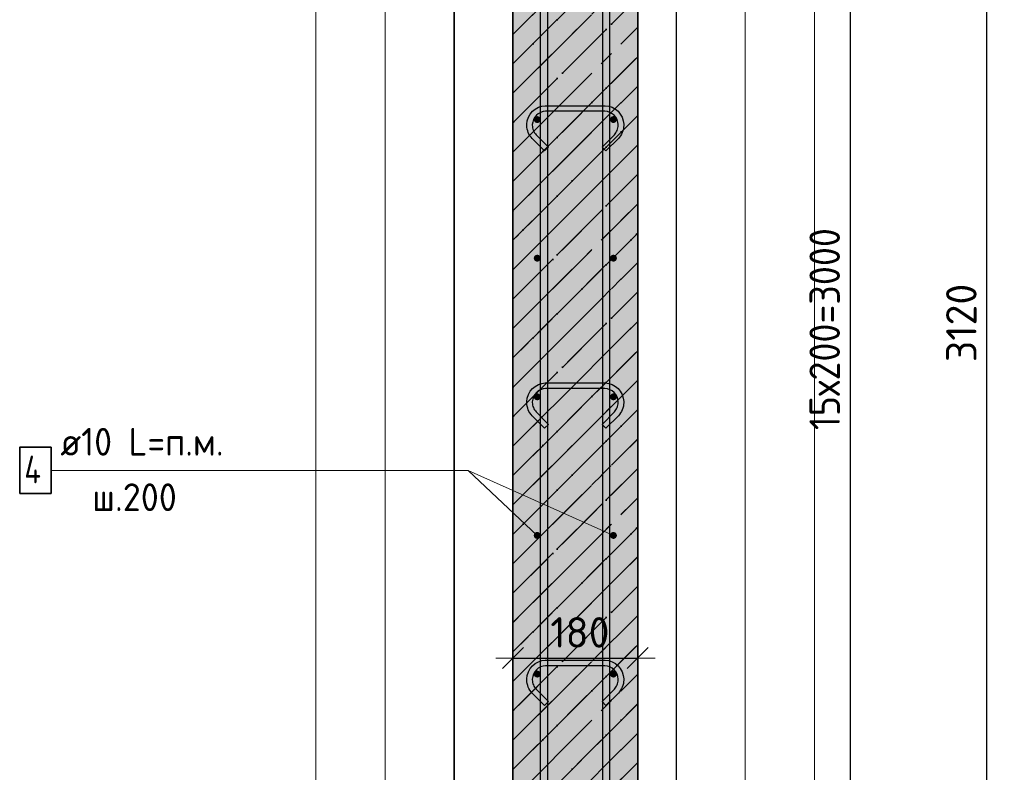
# Model space of a CAD drawing. Header units: millimetres. Extents: x -2995 to 47287, y -2809 to 58122.
# Tile 38 of 143: x 31482 to 32903, y 21753 to 22839. Entities that reach past the tile are written whole.
import ezdxf

# ---------------------------------------------------------------- set-up
doc = ezdxf.new("R2010")
doc.units = ezdxf.units.MM
doc.header["$PDMODE"] = 65
doc.linetypes.add('______11', pattern=[100, 80, -10, 0, -10])
doc.linetypes.add('______5', pattern=[220, 160, -20, 20, -20])
for name, color, linetype, lineweight in [('Standard', 7, 'Continuous', 25), ('Арм.стержн. вертикальными 1', 22, 'Continuous', 35), ('Арм.стержн.горизонт. 1', 180, 'Continuous', 35), ('Размерная линия_ общее', 7, 'Continuous', 13)]:
    doc.layers.add(name, color=color, linetype=linetype, lineweight=lineweight)
doc.layers.add('Арм.стержн.Стяжки', color=7, linetype='Continuous', lineweight=35, true_color=0x501e0f)
doc.styles.add('ISOCPEUR', font='ISOCPEUR')
doc.dimstyles.new('DIMSTYLE_3', dxfattribs={"dimtxt": 44, "dimasz": 50, "dimexe": 0, "dimexo": 0, "dimgap": 22, "dimtad": 2, "dimdec": 0, "dimrnd": 5, "dimzin": 12, "dimdsep": 46, "dimtxsty": 'ISOCPEUR', "dimblk1": 'ALL_ML_STRICH', "dimblk2": 'ALL_ML_STRICH', "dimsah": 1, "dimcen": 0, "dimclrd": 7, "dimclre": 256, "dimclrt": 7, "dimadec": 0, "dimazin": 0, "dimtfac": 1, "dimtdec": 0, "dimtix": 1, "dimtmove": 2, "dimatfit": 3, "dimfxl": 0, "dimtzin": 0, "dimlwd": 0, "dimlwe": -3, "dimarcsym": 0})

# ---------------------------------------------------------------- blocks, each defined once
blk = doc.blocks.new('ALL_ML_STRICH')
at = {"color": 0, "linetype": 'ByBlock', "lineweight": -2}
for p, q in [((-0.3, -0.3), (0.3, 0.3)), ((0, -0.5), (0, 0.5)), ((-1, 0), (0.5, 0))]:
    blk.add_line(p, q, dxfattribs=at)
blk = doc.blocks.new('*D219')
at = {"layer": 'DEFPOINTS', "color": 7, "linetype": 'Continuous', "lineweight": 13, "transparency": 33554687}
for p in [(32470.1, 23954.8), (32498.7, 20834.8), (32878, 20834.8)]:
    blk.add_point(p, dxfattribs=at)
at = {"layer": 'Размерная линия_ общее', "color": 253, "linetype": 'Continuous', "lineweight": -2, "true_color": 0xa0a0a0, "transparency": 33554687}
for p, q in [((32490.1, 23954.8), (32878, 23954.8)), ((32518.7, 20834.8), (32878, 20834.8))]:
    blk.add_line(p, q, dxfattribs=at)
at = {"layer": 'Размерная линия_ общее', "color": 7, "linetype": 'Continuous', "lineweight": -2, "transparency": 33554687}
blk.add_line((32878, 20834.8), (32878, 23954.8), dxfattribs=at)
at = {"layer": 'Размерная линия_ общее', "color": 7, "linetype": 'Continuous', "lineweight": 13, "transparency": 33554687, "xscale": 50, "yscale": 50, "zscale": 50}
for p, rotation in [((32878, 23954.8), 90), ((32878, 20834.8), 270)]:
    blk.add_blockref('ALL_ML_STRICH', p, dxfattribs=dict(at, rotation=rotation))
at = {"layer": 'Размерная линия_ общее', "color": 7, "linetype": 'Continuous', "lineweight": 13, "transparency": 33554687, "insert": (32841, 22401.4), "char_height": 44, "width": 176, "attachment_point": 5, "rotation": 90, "style": 'ISOCPEUR'}
blk.add_mtext('\\A1;{3120}', dxfattribs=at)
blk = doc.blocks.new('*D222')
at = {"layer": 'DEFPOINTS', "color": 7, "linetype": 'Continuous', "lineweight": 13, "transparency": 33554687}
for p in [(32338.9, 23894.8), (32338.9, 20894.8), (32680.8, 20894.8)]:
    blk.add_point(p, dxfattribs=at)
at = {"layer": 'Размерная линия_ общее', "color": 253, "linetype": 'Continuous', "lineweight": -2, "true_color": 0xa0a0a0, "transparency": 33554687}
for p, q in [((32358.9, 23894.8), (32680.8, 23894.8)), ((32358.9, 20894.8), (32680.8, 20894.8))]:
    blk.add_line(p, q, dxfattribs=at)
at = {"layer": 'Размерная линия_ общее', "color": 7, "linetype": 'Continuous', "lineweight": -2, "transparency": 33554687}
blk.add_line((32680.8, 20894.8), (32680.8, 23894.8), dxfattribs=at)
at = {"layer": 'Размерная линия_ общее', "color": 7, "linetype": 'Continuous', "lineweight": 13, "transparency": 33554687, "xscale": 50, "yscale": 50, "zscale": 50}
for p, rotation in [((32680.8, 23894.8), 90), ((32680.8, 20894.8), 270)]:
    blk.add_blockref('ALL_ML_STRICH', p, dxfattribs=dict(at, rotation=rotation))
at = {"layer": 'Размерная линия_ общее', "color": 7, "linetype": 'Continuous', "lineweight": 13, "transparency": 33554687, "insert": (32621.8, 22246.8), "char_height": 44, "width": 2.2, "attachment_point": 1, "rotation": 90, "line_spacing_factor": 0.60241, "style": 'ISOCPEUR'}
blk.add_mtext('\\W0.91;15х200=3000', dxfattribs=at)
blk = doc.blocks.new('*D239')
at = {"layer": 'DEFPOINTS', "color": 7, "linetype": 'Continuous', "lineweight": 13, "transparency": 33554687}
for p in [(32193.9, 21928), (32193.9, 21918), (32373.9, 21926.3)]:
    blk.add_point(p, dxfattribs=at)
at = {"layer": 'Размерная линия_ общее', "color": 253, "linetype": 'Continuous', "lineweight": -2, "true_color": 0xa0a0a0, "transparency": 33554687}
for p, q in [((32193.9, 21918), (32193.9, 21918)), ((32373.9, 21918), (32373.9, 21918))]:
    blk.add_line(p, q, dxfattribs=at)
at = {"layer": 'Размерная линия_ общее', "color": 7, "linetype": 'Continuous', "lineweight": -2, "transparency": 33554687}
blk.add_line((32193.9, 21918), (32373.9, 21918), dxfattribs=at)
at = {"layer": 'Размерная линия_ общее', "color": 7, "linetype": 'Continuous', "lineweight": 13, "transparency": 33554687, "xscale": 50, "yscale": 50, "zscale": 50, "rotation": 180}
blk.add_blockref('ALL_ML_STRICH', (32193.9, 21918), dxfattribs=at)
at = {"layer": 'Размерная линия_ общее', "color": 7, "linetype": 'Continuous', "lineweight": 13, "transparency": 33554687, "xscale": 50, "yscale": 50, "zscale": 50}
blk.add_blockref('ALL_ML_STRICH', (32373.9, 21918), dxfattribs=at)
at = {"layer": 'Размерная линия_ общее', "color": 7, "linetype": 'Continuous', "lineweight": 13, "transparency": 33554687, "insert": (32290.5, 21955), "char_height": 44, "width": 132, "attachment_point": 5, "style": 'ISOCPEUR'}
blk.add_mtext('\\A1;{180}', dxfattribs=at)

msp = doc.modelspace()

# ---------------------------------------------------------------- hatches: boundary and pattern name
at = {"layer": 'Standard', "linetype": 'Continuous', "lineweight": 35, "transparency": 33554687}
h = msp.add_hatch(dxfattribs=at)
h.set_pattern_fill('__________541', scale=20, angle=135, style=0, pattern_type=2)
h.set_pattern_definition([(225, (0, 0), (42.42641, -42.42641), [80, -10, 0, -10]), (225, (21.213, -21.213), (42.42641, -42.42641), [160, -20, 20, -20])])
h.paths.add_polyline_path([(32373.9, 23954.8), (32193.9, 23954.8), (32193.9, 20834.8), (32373.9, 20834.8)], flags=0)
at = {"layer": 'Standard', "linetype": 'Continuous', "lineweight": 35, "true_color": 0xc7c7c7, "transparency": 33554687}
msp.add_hatch(color=9, dxfattribs=at).paths.add_polyline_path([(32373.9, 23954.8), (32193.9, 23954.8), (32193.9, 20834.8), (32373.9, 20834.8)])
at = {"layer": 'Арм.стержн.горизонт. 1', "linetype": 'Continuous', "lineweight": 50, "transparency": 33554687}
for points in [[(32233.9, 22694.8), (32233.5, 22696.8), (32232.4, 22698.4), (32230.8, 22699.5), (32228.9, 22699.8), (32226.9, 22699.5), (32225.3, 22698.4), (32224.2, 22696.8), (32223.9, 22694.8), (32224.2, 22692.9), (32225.3, 22691.3), (32226.9, 22690.2), (32228.9, 22689.8), (32230.8, 22690.2), (32232.4, 22691.3), (32233.5, 22692.9)], [(32343.9, 22694.8), (32343.5, 22696.8), (32342.4, 22698.4), (32340.8, 22699.5), (32338.9, 22699.8), (32336.9, 22699.5), (32335.3, 22698.4), (32334.2, 22696.8), (32333.9, 22694.8), (32334.2, 22692.9), (32335.3, 22691.3), (32336.9, 22690.2), (32338.9, 22689.8), (32340.8, 22690.2), (32342.4, 22691.3), (32343.5, 22692.9)], [(32233.9, 22494.8), (32233.5, 22496.8), (32232.4, 22498.4), (32230.8, 22499.5), (32228.9, 22499.8), (32226.9, 22499.5), (32225.3, 22498.4), (32224.2, 22496.8), (32223.9, 22494.8), (32224.2, 22492.9), (32225.3, 22491.3), (32226.9, 22490.2), (32228.9, 22489.8), (32230.8, 22490.2), (32232.4, 22491.3), (32233.5, 22492.9)], [(32343.9, 22494.8), (32343.5, 22496.8), (32342.4, 22498.4), (32340.8, 22499.5), (32338.9, 22499.8), (32336.9, 22499.5), (32335.3, 22498.4), (32334.2, 22496.8), (32333.9, 22494.8), (32334.2, 22492.9), (32335.3, 22491.3), (32336.9, 22490.2), (32338.9, 22489.8), (32340.8, 22490.2), (32342.4, 22491.3), (32343.5, 22492.9)], [(32233.9, 22294.8), (32233.5, 22296.8), (32232.4, 22298.4), (32230.8, 22299.5), (32228.9, 22299.8), (32226.9, 22299.5), (32225.3, 22298.4), (32224.2, 22296.8), (32223.9, 22294.8), (32224.2, 22292.9), (32225.3, 22291.3), (32226.9, 22290.2), (32228.9, 22289.8), (32230.8, 22290.2), (32232.4, 22291.3), (32233.5, 22292.9)], [(32343.9, 22294.8), (32343.5, 22296.8), (32342.4, 22298.4), (32340.8, 22299.5), (32338.9, 22299.8), (32336.9, 22299.5), (32335.3, 22298.4), (32334.2, 22296.8), (32333.9, 22294.8), (32334.2, 22292.9), (32335.3, 22291.3), (32336.9, 22290.2), (32338.9, 22289.8), (32340.8, 22290.2), (32342.4, 22291.3), (32343.5, 22292.9)], [(32233.9, 22094.8), (32233.5, 22096.8), (32232.4, 22098.4), (32230.8, 22099.5), (32228.9, 22099.8), (32226.9, 22099.5), (32225.3, 22098.4), (32224.2, 22096.8), (32223.9, 22094.8), (32224.2, 22092.9), (32225.3, 22091.3), (32226.9, 22090.2), (32228.9, 22089.8), (32230.8, 22090.2), (32232.4, 22091.3), (32233.5, 22092.9)], [(32343.9, 22094.8), (32343.5, 22096.8), (32342.4, 22098.4), (32340.8, 22099.5), (32338.9, 22099.8), (32336.9, 22099.5), (32335.3, 22098.4), (32334.2, 22096.8), (32333.9, 22094.8), (32334.2, 22092.9), (32335.3, 22091.3), (32336.9, 22090.2), (32338.9, 22089.8), (32340.8, 22090.2), (32342.4, 22091.3), (32343.5, 22092.9)], [(32233.9, 21894.8), (32233.5, 21896.8), (32232.4, 21898.4), (32230.8, 21899.5), (32228.9, 21899.8), (32226.9, 21899.5), (32225.3, 21898.4), (32224.2, 21896.8), (32223.9, 21894.8), (32224.2, 21892.9), (32225.3, 21891.3), (32226.9, 21890.2), (32228.9, 21889.8), (32230.8, 21890.2), (32232.4, 21891.3), (32233.5, 21892.9)], [(32343.9, 21894.8), (32343.5, 21896.8), (32342.4, 21898.4), (32340.8, 21899.5), (32338.9, 21899.8), (32336.9, 21899.5), (32335.3, 21898.4), (32334.2, 21896.8), (32333.9, 21894.8), (32334.2, 21892.9), (32335.3, 21891.3), (32336.9, 21890.2), (32338.9, 21889.8), (32340.8, 21890.2), (32342.4, 21891.3), (32343.5, 21892.9)]]:
    msp.add_hatch(color=4, dxfattribs=at).paths.add_polyline_path(points)

# ---------------------------------------------------------------- linework, layer by layer
at = {"layer": 'Standard', "color": 52, "linetype": 'Continuous', "lineweight": 13, "transparency": 33554687}
for p, q in [((32109.2, 25287.2), (32109.2, 20834.8)), ((32109.2, 20834.8), (32109.2, 25287.2)), ((32429.2, 25287.2), (32429.2, 20834.8)), ((32429.2, 25287.2), (32429.2, 20834.8))]:
    msp.add_line(p, q, dxfattribs=at)
at = {"layer": 'Standard', "color": 52, "linetype": 'Continuous', "lineweight": -3, "transparency": 33554687}
for p, q in [((32109.2, 25287.2), (32109.2, 20834.8)), ((32109.2, 20834.8), (32109.2, 25287.2)), ((32429.2, 25287.2), (32429.2, 20834.8)), ((32429.2, 25287.2), (32429.2, 20834.8))]:
    msp.add_line(p, q, dxfattribs=at)
at = {"layer": 'Standard', "color": 7, "linetype": 'Continuous', "lineweight": 35, "transparency": 33554687}
for p, q in [((32193.9, 23954.8), (32193.9, 20834.8)), ((32193.9, 23954.8), (32193.9, 20834.8)), ((32373.9, 20834.8), (32373.9, 23954.8)), ((32373.9, 20834.8), (32373.9, 23954.8))]:
    msp.add_line(p, q, dxfattribs=at)
at = {"layer": 'Standard', "color": 253, "linetype": '______5', "lineweight": 35, "true_color": 0xababab, "transparency": 33554687}
for p, q in [((32193.9, 22817.6), (32373.9, 22997.6)), ((32193.9, 22732.8), (32373.9, 22912.8)), ((32193.9, 22647.9), (32373.9, 22827.9)), ((32193.9, 22563.1), (32373.9, 22743.1)), ((32193.9, 22478.2), (32373.9, 22658.2)), ((32193.9, 22393.4), (32373.9, 22573.4)), ((32193.9, 22308.5), (32373.9, 22488.5)), ((32193.9, 22223.7), (32373.9, 22403.7)), ((32193.9, 22138.8), (32373.9, 22318.8)), ((32193.9, 22053.9), (32373.9, 22233.9)), ((32193.9, 21969.1), (32373.9, 22149.1)), ((32193.9, 21884.2), (32373.9, 22064.2)), ((32193.9, 21799.4), (32373.9, 21979.4)), ((32193.9, 21714.5), (32373.9, 21894.5)), ((32193.9, 21629.7), (32373.9, 21809.7))]:
    msp.add_line(p, q, dxfattribs=at)
at = {"layer": 'Standard', "color": 253, "linetype": '______11', "lineweight": 35, "true_color": 0xababab, "transparency": 33554687}
for p, q in [((32193.9, 22775.2), (32373.9, 22955.2)), ((32193.9, 22690.3), (32373.9, 22870.3)), ((32193.9, 22605.5), (32373.9, 22785.5)), ((32193.9, 22520.6), (32373.9, 22700.6)), ((32193.9, 22435.8), (32373.9, 22615.8)), ((32193.9, 22350.9), (32373.9, 22530.9)), ((32193.9, 22266.1), (32373.9, 22446.1)), ((32193.9, 22181.2), (32373.9, 22361.2)), ((32193.9, 22096.4), (32373.9, 22276.4)), ((32193.9, 22011.5), (32373.9, 22191.5)), ((32193.9, 21926.7), (32373.9, 22106.7)), ((32193.9, 21841.8), (32373.9, 22021.8)), ((32193.9, 21757), (32373.9, 21937)), ((32193.9, 21672.1), (32373.9, 21852.1)), ((32193.9, 21587.3), (32373.9, 21767.3))]:
    msp.add_line(p, q, dxfattribs=at)
at = {"layer": 'Standard', "color": 7, "linetype": 'Continuous', "lineweight": 13, "transparency": 33554687}
msp.add_line((32338.9, 22094.8), (32129.3, 22188.7), dxfattribs=at)
for points in [[(31909.2, 20634.8), (32629.2, 20634.8), (32629.2, 25487.2), (31909.2, 25487.2), (31909.2, 20634.8)], [(32009.2, 20734.8), (32529.2, 20734.8), (32529.2, 25387.2), (32009.2, 25387.2), (32009.2, 20734.8)]]:
    msp.add_lwpolyline(points, dxfattribs=at)
at = {"layer": 'Арм.стержн. вертикальными 1', "color": 4, "linetype": 'Continuous', "lineweight": 25, "transparency": 33554687}
for points in [[(32233.8, 20834.8), (32233.8, 24964.8), (32243.8, 24964.8), (32243.8, 20834.8), (32233.8, 20834.8)], [(32233.8, 20834.8), (32233.8, 24964.8), (32243.8, 24964.8), (32243.8, 20834.8), (32233.8, 20834.8)], [(32323.4, 20834.8), (32323.4, 24964.8), (32333.4, 24964.8), (32333.4, 20834.8), (32323.4, 20834.8)], [(32323.4, 20834.8), (32323.4, 24964.8), (32333.4, 24964.8), (32333.4, 20834.8), (32323.4, 20834.8)]]:
    msp.add_lwpolyline(points, dxfattribs=at)
at = {"layer": 'Арм.стержн.горизонт. 1', "color": 7, "linetype": 'Continuous', "lineweight": 13, "transparency": 33554687}
for p, q in [((31527.3, 22188.7), (32129.3, 22188.7)), ((32129.3, 22188.7), (32228.9, 22094.8))]:
    msp.add_line(p, q, dxfattribs=at)
at = {"layer": 'Арм.стержн.горизонт. 1', "color": 7, "linetype": 'Continuous', "lineweight": 35, "transparency": 33554687}
msp.add_lwpolyline([(31481.9, 22155.4), (31527.3, 22155.4), (31527.3, 22222), (31481.9, 22222), (31481.9, 22155.4)], dxfattribs=at)
at = {"layer": 'Арм.стержн.Стяжки', "color": 40, "linetype": 'Continuous', "lineweight": 25, "transparency": 33554687}
for points in [[(32239.6, 22649.5), (32221.5, 22667.5), (32219.9, 22669.4), (32218.4, 22671.5), (32217, 22673.8), (32215.9, 22676.1), (32215.1, 22678.5), (32214.4, 22681.1), (32214, 22683.7), (32213.8, 22686.2), (32213.8, 22688.2), (32214.5, 22693), (32216.2, 22698.1), (32218.8, 22702.8), (32222, 22706.7), (32225.8, 22709.9), (32230.5, 22712.5), (32235.6, 22714.2), (32240.5, 22714.8), (32327.1, 22714.8), (32332, 22714.2), (32337.1, 22712.5), (32341.8, 22709.9), (32345.6, 22706.7), (32348.8, 22702.8), (32351.4, 22698.1), (32353.1, 22693), (32353.8, 22688.2), (32353.8, 22686.2), (32353.6, 22683.7), (32353.2, 22681.1), (32352.6, 22678.5), (32351.7, 22676.1), (32350.6, 22673.8), (32349.3, 22671.5), (32347.7, 22669.4), (32346.1, 22667.5), (32328, 22649.5), (32322.4, 22655.1), (32340.2, 22673), (32341.5, 22674.4), (32342.5, 22675.9), (32343.5, 22677.5), (32344.3, 22679.2), (32344.9, 22680.9), (32345.4, 22682.7), (32345.7, 22684.6), (32345.8, 22686.5), (32345.8, 22687.6), (32345.3, 22691.2), (32344.1, 22694.9), (32342.2, 22698.2), (32339.9, 22701), (32337.2, 22703.3), (32333.9, 22705.1), (32330.2, 22706.3), (32326.6, 22706.8), (32241, 22706.8), (32237.4, 22706.3), (32233.8, 22705.1), (32230.4, 22703.3), (32227.7, 22701), (32225.4, 22698.2), (32223.5, 22694.9), (32222.3, 22691.2), (32221.8, 22687.6), (32221.8, 22686.5), (32221.9, 22684.6), (32222.2, 22682.7), (32222.7, 22680.9), (32223.3, 22679.2), (32224.1, 22677.5), (32225.1, 22675.9), (32226.2, 22674.4), (32227.4, 22673), (32245.3, 22655.1), (32239.6, 22649.5)], [(32239.6, 22249.5), (32221.5, 22267.5), (32219.9, 22269.4), (32218.4, 22271.5), (32217, 22273.8), (32215.9, 22276.1), (32215.1, 22278.5), (32214.4, 22281.1), (32214, 22283.7), (32213.8, 22286.2), (32213.8, 22288.2), (32214.5, 22293), (32216.2, 22298.1), (32218.8, 22302.8), (32222, 22306.7), (32225.8, 22309.9), (32230.5, 22312.5), (32235.6, 22314.2), (32240.5, 22314.8), (32327.1, 22314.8), (32332, 22314.2), (32337.1, 22312.5), (32341.8, 22309.9), (32345.6, 22306.7), (32348.8, 22302.8), (32351.4, 22298.1), (32353.1, 22293), (32353.8, 22288.2), (32353.8, 22286.2), (32353.6, 22283.7), (32353.2, 22281.1), (32352.6, 22278.5), (32351.7, 22276.1), (32350.6, 22273.8), (32349.3, 22271.5), (32347.7, 22269.4), (32346.1, 22267.5), (32328, 22249.5), (32322.4, 22255.1), (32340.2, 22273), (32341.5, 22274.4), (32342.5, 22275.9), (32343.5, 22277.5), (32344.3, 22279.2), (32344.9, 22280.9), (32345.4, 22282.7), (32345.7, 22284.6), (32345.8, 22286.5), (32345.8, 22287.6), (32345.3, 22291.2), (32344.1, 22294.9), (32342.2, 22298.2), (32339.9, 22301), (32337.2, 22303.3), (32333.9, 22305.1), (32330.2, 22306.3), (32326.6, 22306.8), (32241, 22306.8), (32237.4, 22306.3), (32233.8, 22305.1), (32230.4, 22303.3), (32227.7, 22301), (32225.4, 22298.2), (32223.5, 22294.9), (32222.3, 22291.2), (32221.8, 22287.6), (32221.8, 22286.5), (32221.9, 22284.6), (32222.2, 22282.7), (32222.7, 22280.9), (32223.3, 22279.2), (32224.1, 22277.5), (32225.1, 22275.9), (32226.2, 22274.4), (32227.4, 22273), (32245.3, 22255.1), (32239.6, 22249.5)], [(32239.6, 21849.5), (32221.5, 21867.5), (32219.9, 21869.4), (32218.4, 21871.5), (32217, 21873.8), (32215.9, 21876.1), (32215.1, 21878.5), (32214.4, 21881.1), (32214, 21883.7), (32213.8, 21886.2), (32213.8, 21888.2), (32214.5, 21893), (32216.2, 21898.1), (32218.8, 21902.8), (32222, 21906.7), (32225.8, 21909.9), (32230.5, 21912.5), (32235.6, 21914.2), (32240.5, 21914.8), (32327.1, 21914.8), (32332, 21914.2), (32337.1, 21912.5), (32341.8, 21909.9), (32345.6, 21906.7), (32348.8, 21902.8), (32351.4, 21898.1), (32353.1, 21893), (32353.8, 21888.2), (32353.8, 21886.2), (32353.6, 21883.7), (32353.2, 21881.1), (32352.6, 21878.5), (32351.7, 21876.1), (32350.6, 21873.8), (32349.3, 21871.5), (32347.7, 21869.4), (32346.1, 21867.5), (32328, 21849.5), (32322.4, 21855.1), (32340.2, 21873), (32341.5, 21874.4), (32342.5, 21875.9), (32343.5, 21877.5), (32344.3, 21879.2), (32344.9, 21880.9), (32345.4, 21882.7), (32345.7, 21884.6), (32345.8, 21886.5), (32345.8, 21887.6), (32345.3, 21891.2), (32344.1, 21894.9), (32342.2, 21898.2), (32339.9, 21901), (32337.2, 21903.3), (32333.9, 21905.1), (32330.2, 21906.3), (32326.6, 21906.8), (32241, 21906.8), (32237.4, 21906.3), (32233.8, 21905.1), (32230.4, 21903.3), (32227.7, 21901), (32225.4, 21898.2), (32223.5, 21894.9), (32222.3, 21891.2), (32221.8, 21887.6), (32221.8, 21886.5), (32221.9, 21884.6), (32222.2, 21882.7), (32222.7, 21880.9), (32223.3, 21879.2), (32224.1, 21877.5), (32225.1, 21875.9), (32226.2, 21874.4), (32227.4, 21873), (32245.3, 21855.1), (32239.6, 21849.5)]]:
    msp.add_lwpolyline(points, dxfattribs=at)

# ---------------------------------------------------------------- texts
at = {"layer": 'Арм.стержн.горизонт. 1', "color": 7, "linetype": 'Continuous', "lineweight": 25, "transparency": 33554687, "char_height": 40, "attachment_point": 7, "style": 'ISOCPEUR'}
for s, insert, width in [('\\W0.94;ø10 L=п.м.', (31540.6, 22210), 266.644), ('\\W0.80;4', (31488.6, 22170), 47.978), ('\\W0.95;ш.200 ', (31586.6, 22130), 174.933)]:
    msp.add_mtext(s, dxfattribs=dict(at, insert=insert, width=width))

# ---------------------------------------------------------------- dimensions: what is measured, and where the dimension line sits
at = {"layer": 'Размерная линия_ общее', "color": 7, "linetype": 'Continuous', "lineweight": 13, "transparency": 33554687}
dim = msp.add_linear_dim(base=(32878, 23954.8), p1=(32518.7, 20834.8), p2=(32490.1, 23954.8), angle=90, dimstyle='DIMSTYLE_3', override={"dimpost": '<>', "dimclrd": 7, "dimclre": 253, "dimclrt": 7, "dimlwd": 0, "dimlwe": 65533}, dxfattribs=at)
dim.commit()
dim.dimension.update_dxf_attribs({"geometry": '*D219', "text_midpoint": (32841, 22401.4), "dimtype": 160})
dim = msp.add_linear_dim(base=(32680.8, 23894.8), p1=(32358.9, 20894.8), p2=(32358.9, 23894.8), angle=90, text='\\W0.91;15х200=3000', dimstyle='DIMSTYLE_3', override={"dimpost": '<>', "dimclrd": 7, "dimclre": 253, "dimclrt": 7, "dimlwd": 0, "dimlwe": 65533}, dxfattribs=at)
dim.commit()
dim.dimension.update_dxf_attribs({"geometry": '*D222', "text_midpoint": (32658.8, 22394.8), "dimtype": 160})
dim = msp.add_linear_dim(base=(32373.9, 21918), p1=(32193.9, 21918), p2=(32373.9, 21918), dimstyle='DIMSTYLE_3', override={"dimpost": '<>', "dimclrd": 7, "dimclre": 253, "dimclrt": 7, "dimlwd": 0, "dimlwe": 65533}, dxfattribs=at)
dim.commit()
dim.dimension.update_dxf_attribs({"geometry": '*D239', "text_midpoint": (32290.5, 21955), "dimtype": 160})

doc.saveas('drawing.dxf')
